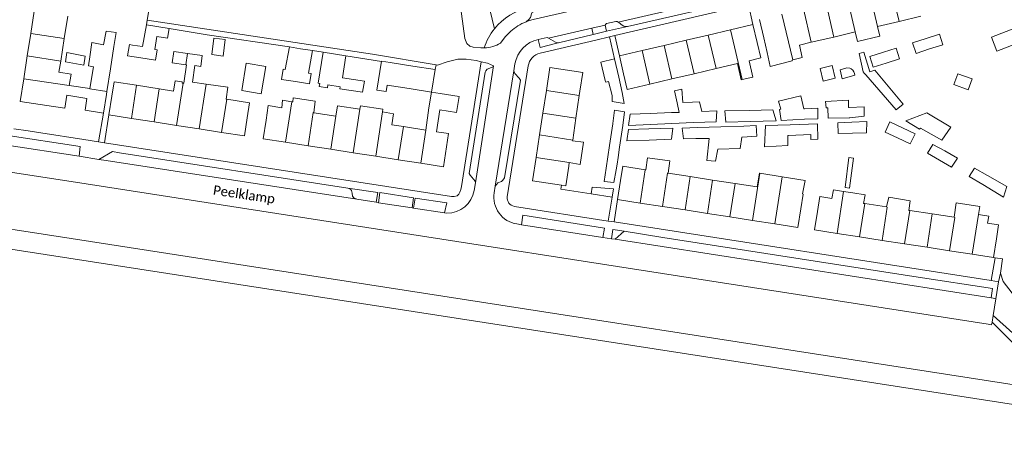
# Model space of a CAD drawing. Extents: x 177628 to 188968, y 384226 to 390673.
# Tile 181 of 256: x 184486 to 184747, y 384879 to 384990. Entities that reach past the tile are written whole.
import ezdxf

# ---------------------------------------------------------------- set-up
doc = ezdxf.new("R2010")
doc.units = 0
for name, color, linetype, lineweight in [('B01_D', 14, 'Continuous', 9), ('B01_F', 14, 'Continuous', 9), ('B01_T', 14, 'Continuous', 9), ('B02_F', 14, 'Continuous', 9), ('B02_T', 14, 'Continuous', 9), ('B07_D', 14, 'Continuous', 9), ('B11_F', 14, 'Continuous', 9), ('B11_S', 14, 'Continuous', 9), ('B14_F', 14, 'Continuous', 9), ('Q01_D', 253, 'Continuous', 9), ('Q01_T', 253, 'Continuous', 9), ('T01_F', 253, 'Continuous', 9), ('T01_T', 253, 'Continuous', 9), ('T02_T', 253, 'RASTER', 9), ('T03_T', 253, 'Continuous', 9), ('T04_F', 253, 'HAAG', 9), ('T04_T', 253, 'HAAG', 9), ('T05_F', 253, 'Continuous', 9), ('T05_T', 253, 'Continuous', 9), ('T22_F', 253, 'Continuous', 9), ('T22_T', 253, 'Continuous', 9), ('V00_F', 8, 'Continuous', 9), ('V00_T', 8, 'Continuous', 9), ('Z06', 7, 'Continuous', 9)]:
    doc.layers.add(name, color=color, linetype=linetype, lineweight=lineweight)
doc.styles.add('Legend', font='calibri.ttf')
doc.linetypes.add('HAAG', pattern='A,4,-1,[5,TOPOCAD.SHX,S=0.35,R=0,X=-0.35,Y=-0.35],-1', length=6)
doc.linetypes.add('RASTER', pattern='A,4,-1,[4,TOPOCAD.SHX,S=0.5,R=0,X=-0.5,Y=0],-1', length=6)

msp = doc.modelspace()

# ---------------------------------------------------------------- linework, layer by layer
at = {"layer": 'B01_D', "linetype": 'Continuous'}
for points in [[(184499.079, 384990.715), (184498.157, 384984.795)], [(184724.82, 384990.727), (184719.04, 384989.361)], [(184713.352, 384988.017), (184713.956, 384985.457), (184708.073, 384984.07), (184707.48, 384986.585)], [(184719.04, 384989.361), (184713.352, 384988.017)], [(184707.48, 384986.585), (184701.75, 384985.229)], [(184498.157, 384984.795), (184497.228, 384978.835)], [(184679.373, 384978.961), (184682.468, 384979.691), (184681.507, 384983.748)], [(184683.236, 384985.037), (184684.174, 384981.102)], [(184695.837, 384983.83), (184692.679, 384983.083)], [(184701.75, 384985.229), (184695.837, 384983.83)], [(184497.228, 384978.835), (184496.78, 384975.962)], [(184670.621, 384976.899), (184676.328, 384978.244)], [(184690.778, 384978.924), (184690.736, 384979.102)], [(184646.16, 384975.477), (184647.135, 384971.363), (184653.149, 384972.781)], [(184658.973, 384974.153), (184664.797, 384975.526)], [(184664.797, 384975.526), (184670.621, 384976.899)], [(184653.149, 384972.781), (184658.973, 384974.153)], [(184634.614, 384970.88), (184634.443, 384969.73)], [(184634.443, 384969.73), (184633.554, 384963.764)], [(184633.554, 384963.764), (184632.694, 384957.992)], [(184632.694, 384957.992), (184632.665, 384957.798)], [(184631.659, 384951.042), (184631.807, 384952.025)], [(184651.871, 384950.146), (184645.922, 384951.063), (184645.34, 384947.265)], [(184652.021, 384950.123), (184651.871, 384950.146)], [(184663.771, 384948.312), (184657.963, 384949.207)], [(184669.721, 384947.395), (184663.771, 384948.312)], [(184675.671, 384946.478), (184669.721, 384947.395)], [(184681.507, 384945.578), (184675.671, 384946.478)], [(184693.505, 384943.728), (184693.648, 384943.706), (184693.053, 384939.796)], [(184697.467, 384939.118), (184698.076, 384943.024), (184701.266, 384942.532)], [(184709.976, 384941.189), (184709.617, 384941.244)], [(184715.755, 384940.298), (184709.976, 384941.189)], [(184721.874, 384939.354), (184721.635, 384939.391)], [(184727.824, 384938.437), (184721.874, 384939.354)], [(184733.589, 384937.548), (184727.824, 384938.437)], [(184740.037, 384938.287), (184742.775, 384937.865), (184742.49, 384936.014), (184745.379, 384935.569), (184744.802, 384931.824)]]:
    msp.add_lwpolyline(points, dxfattribs=at)
at = {"layer": 'B01_F', "linetype": 'Continuous'}
for points in [[(184684.174, 384981.102), (184684.977, 384977.442)], [(184499.518, 384972.362), (184500.006, 384975.42)], [(184693.505, 384943.728), (184694.175, 384947.311)]]:
    msp.add_lwpolyline(points, dxfattribs=at)
at = {"layer": 'B01_T', "linetype": 'Continuous'}
for points in [[(184490.227, 384992.094), (184489.304, 384986.174)], [(184674.454, 384987.143), (184680.378, 384988.539)], [(184680.378, 384988.539), (184681.507, 384983.748)], [(184682.091, 384989.892), (184683.236, 384985.037)], [(184489.304, 384986.174), (184488.374, 384980.208)], [(184662.711, 384984.375), (184668.535, 384985.748)], [(184668.535, 384985.748), (184674.454, 384987.143)], [(184651.063, 384981.63), (184656.887, 384983.002)], [(184656.887, 384983.002), (184662.711, 384984.375)], [(184488.374, 384980.208), (184487.44, 384974.212)], [(184651.063, 384981.63), (184645.044, 384980.211)], [(184645.044, 384980.211), (184646.16, 384975.477)], [(184634.614, 384970.88), (184635.37, 384975.825), (184626.67, 384977.156), (184625.738, 384971.062)], [(184487.44, 384974.212), (184486.505, 384968.214), (184495.311, 384966.849)], [(184510.767, 384969.548), (184511.362, 384973.383), (184517.321, 384972.458)], [(184517.321, 384972.458), (184523.279, 384971.533)], [(184509.327, 384970.053), (184508.56, 384965.112)], [(184509.443, 384970.798), (184509.327, 384970.053)], [(184523.279, 384971.533), (184527.097, 384970.94)], [(184594.672, 384966.482), (184595.353, 384970.677)], [(184595.353, 384970.677), (184597.66, 384970.29)], [(184597.573, 384966.007), (184601.969, 384965.301), (184602.641, 384969.49), (184597.66, 384970.29)], [(184625.738, 384971.062), (184624.826, 384965.099)], [(184508.56, 384965.112), (184503.669, 384965.871), (184504.153, 384968.991)], [(184510.004, 384964.635), (184510.767, 384969.548)], [(184541.155, 384968.758), (184540.983, 384968.785)], [(184546.579, 384963.868), (184547.193, 384967.821), (184541.155, 384968.758)], [(184515.963, 384963.71), (184510.004, 384964.635)], [(184555.739, 384966.53), (184552.152, 384967.086), (184551.567, 384963.275)], [(184570.028, 384964.316), (184564.221, 384965.216)], [(184624.826, 384965.099), (184623.943, 384959.33)], [(184515.963, 384963.71), (184521.921, 384962.785)], [(184521.921, 384962.785), (184527.88, 384961.86)], [(184539.797, 384960.01), (184545.835, 384959.073), (184546.579, 384963.868)], [(184556.754, 384957.409), (184550.796, 384958.339), (184551.567, 384963.275)], [(184587.905, 384961.547), (184584.87, 384962.017)], [(184527.88, 384961.86), (184533.839, 384960.935)], [(184533.839, 384960.935), (184539.797, 384960.01)], [(184593.865, 384960.624), (184587.905, 384961.547)], [(184596.664, 384960.188), (184599.881, 384959.686), (184598.508, 384950.89), (184592.501, 384951.828)], [(184623.943, 384959.33), (184623.031, 384953.367)], [(184562.712, 384956.479), (184556.754, 384957.409)], [(184568.669, 384955.549), (184562.712, 384956.479)], [(184574.627, 384954.618), (184568.669, 384955.549)], [(184580.585, 384953.688), (184574.627, 384954.618)], [(184586.543, 384952.758), (184580.585, 384953.688)], [(184592.501, 384951.828), (184586.543, 384952.758)], [(184623.031, 384953.367), (184622.094, 384947.239), (184629.764, 384946.066)], [(184629.764, 384946.066), (184630.872, 384945.897), (184631.659, 384951.042)], [(184644.566, 384942.227), (184645.34, 384947.265)], [(184650.516, 384941.313), (184644.566, 384942.227)], [(184650.516, 384941.313), (184656.467, 384940.4)], [(184656.467, 384940.4), (184662.417, 384939.486)], [(184662.417, 384939.486), (184668.367, 384938.572)], [(184668.367, 384938.572), (184674.317, 384937.659)], [(184686.218, 384935.831), (184692.301, 384934.897), (184693.053, 384939.796)], [(184702.659, 384933.298), (184696.71, 384934.218), (184697.467, 384939.118)], [(184674.317, 384937.659), (184680.268, 384936.745)], [(184680.268, 384936.745), (184686.218, 384935.831)], [(184708.609, 384932.378), (184702.659, 384933.298)], [(184714.558, 384931.458), (184708.609, 384932.378)], [(184720.507, 384930.539), (184714.558, 384931.458)], [(184744.041, 384926.9), (184744.802, 384931.824)], [(184726.456, 384929.619), (184720.507, 384930.539)], [(184732.406, 384928.699), (184726.456, 384929.619)], [(184738.355, 384927.779), (184732.406, 384928.699)], [(184738.355, 384927.779), (184744.041, 384926.9)]]:
    msp.add_lwpolyline(points, dxfattribs=at)
at = {"layer": 'B02_F', "linetype": 'Continuous'}
for points in [[(184519.921, 384988.451), (184525.906, 384987.512)], [(184743.473, 384985.177), (184755.186, 384989.681), (184756.603, 384985.993), (184744.89, 384981.489)], [(184525.906, 384987.512), (184525.503, 384984.943)], [(184557.761, 384982.619), (184556.652, 384976.663), (184556.1, 384976.735), (184555.667, 384974.021), (184559.349, 384973.428)], [(184560.699, 384982.139), (184557.761, 384982.619)], [(184559.349, 384973.428), (184563.033, 384972.835), (184563.473, 384975.564), (184562.833, 384975.667), (184563.878, 384981.619)], [(184563.878, 384981.619), (184560.699, 384982.139)], [(184565.347, 384973.005), (184566.635, 384981.181)], [(184566.635, 384981.181), (184572.672, 384980.23)], [(184572.672, 384980.23), (184571.761, 384974.449)], [(184545.141, 384971.065), (184550.314, 384970.224), (184551.49, 384977.452), (184546.317, 384978.293), (184545.141, 384971.065)], [(184580.892, 384971.198), (184582.087, 384978.836), (184584.416, 384978.472)], [(184584.416, 384978.472), (184590.381, 384977.538)], [(184590.381, 384977.538), (184596.283, 384976.615)], [(184596.283, 384976.615), (184595.353, 384970.677)], [(184646.431, 384965.448), (184645.924, 384961.872)], [(184686.508, 384963.096), (184685.694, 384965.977)], [(184687.893, 384963.185), (184687.426, 384966.086)], [(184645.924, 384961.872), (184645.105, 384956.094)], [(184645.105, 384956.094), (184644.722, 384953.391), (184644.436, 384951.567), (184644.18, 384950.133)], [(184644.18, 384950.133), (184643.581, 384946.784), (184641.042, 384947.048)], [(184637.618, 384943.726), (184643.18, 384942.86)], [(184643.18, 384942.86), (184643.52, 384945.063)]]:
    msp.add_lwpolyline(points, dxfattribs=at)
at = {"layer": 'B02_T', "linetype": 'Continuous'}
for points in [[(184509.223, 384986.817), (184511.866, 384986.407), (184511.298, 384982.747)], [(184511.298, 384982.747), (184510.374, 384976.795)], [(184643.731, 384979.43), (184640.187, 384978.601), (184641.325, 384973.741)], [(184644.867, 384974.577), (184643.731, 384979.43)], [(184510.374, 384976.795), (184509.443, 384970.798)], [(184641.325, 384973.741), (184641.442, 384973.243)], [(184645.805, 384970.57), (184644.867, 384974.577)]]:
    msp.add_lwpolyline(points, dxfattribs=at)
at = {"layer": 'B07_D', "linetype": 'Continuous'}
for points in [[(184711.284, 384996.779), (184713.352, 384988.017)], [(184719.04, 384989.361), (184716.973, 384998.121)], [(184701.75, 384985.229), (184699.722, 384994.051)], [(184705.401, 384995.391), (184707.48, 384986.585)], [(184690.933, 384979.153), (184688.067, 384991.302)], [(184693.757, 384992.644), (184695.837, 384983.83)], [(184489.304, 384986.174), (184498.157, 384984.795)], [(184670.621, 384976.899), (184668.535, 384985.748)], [(184674.454, 384987.143), (184677.552, 384974)], [(184658.973, 384974.153), (184656.887, 384983.002)], [(184664.797, 384975.526), (184662.711, 384984.375)], [(184497.228, 384978.835), (184488.374, 384980.208)], [(184530.826, 384980.839), (184530.363, 384977.854)], [(184653.149, 384972.781), (184651.063, 384981.63)], [(184487.44, 384974.212), (184499.518, 384972.362)], [(184517.321, 384972.458), (184515.963, 384963.71)], [(184529.612, 384973.02), (184527.88, 384961.86)], [(184535.68, 384972.799), (184533.839, 384960.935)], [(184504.98, 384971.612), (184504.961, 384971.493), (184509.443, 384970.798)], [(184523.279, 384971.533), (184521.921, 384962.785)], [(184625.738, 384971.062), (184634.443, 384969.73)], [(184541.155, 384968.758), (184539.797, 384960.01)], [(184558.411, 384968.1), (184556.754, 384957.409)], [(184564.221, 384965.216), (184564.07, 384965.238), (184562.712, 384956.479)], [(184576.413, 384966.144), (184574.627, 384954.618)], [(184582.397, 384965.412), (184580.585, 384953.688)], [(184624.826, 384965.099), (184633.554, 384963.764)], [(184570.028, 384964.316), (184568.669, 384955.549)], [(184587.905, 384961.547), (184586.543, 384952.758)], [(184593.865, 384960.624), (184592.501, 384951.828)], [(184623.943, 384959.33), (184632.694, 384957.992)], [(184623.031, 384953.367), (184631.807, 384952.025)], [(184651.871, 384950.146), (184650.516, 384941.313)], [(184657.963, 384949.207), (184657.823, 384949.237), (184656.467, 384940.4)], [(184682.18, 384949.209), (184680.268, 384936.745)], [(184663.771, 384948.312), (184662.417, 384939.486)], [(184669.721, 384947.395), (184668.367, 384938.572)], [(184675.671, 384946.478), (184674.317, 384937.659)], [(184688.126, 384948.268), (184686.218, 384935.831)], [(184704.379, 384944.384), (184702.659, 384933.298)], [(184709.976, 384941.189), (184708.609, 384932.378)], [(184715.755, 384940.298), (184715.923, 384940.256), (184714.558, 384931.458)], [(184721.874, 384939.354), (184720.507, 384930.539)], [(184727.824, 384938.437), (184726.456, 384929.619)], [(184733.589, 384937.548), (184733.769, 384937.487), (184732.406, 384928.699)], [(184740.037, 384938.287), (184738.355, 384927.779)]]:
    msp.add_lwpolyline(points, dxfattribs=at)
at = {"layer": 'B11_F', "linetype": 'Continuous'}
msp.add_lwpolyline([(184582.397, 384965.412), (184582.5, 384966.146), (184576.544, 384967.069), (184576.413, 384966.144)], dxfattribs=at)
at = {"layer": 'B11_S', "linetype": 'Continuous'}
for points in [[(184692.679, 384983.083), (184693.455, 384979.806), (184690.933, 384979.153)], [(184530.826, 384980.839), (184534.673, 384980.296), (184534.27, 384977.43), (184532.697, 384977.658), (184532.071, 384973.32), (184535.68, 384972.799)], [(184529.612, 384973.02), (184529.837, 384972.988), (184530.521, 384977.832), (184530.363, 384977.854)], [(184677.552, 384974), (184677.284, 384973.937), (184676.328, 384978.244)], [(184679.373, 384978.961), (184680.347, 384974.652), (184677.552, 384974)], [(184684.977, 384977.442), (184690.778, 384978.924)], [(184690.933, 384979.153), (184690.736, 384979.102)], [(184500.006, 384975.42), (184496.78, 384975.962)], [(184504.98, 384971.612), (184499.518, 384972.362)], [(184527.097, 384970.94), (184527.477, 384973.626), (184529.381, 384973.357), (184529.339, 384973.059), (184529.612, 384973.02)], [(184535.68, 384972.799), (184541.442, 384971.968), (184540.983, 384968.785)], [(184498.847, 384969.818), (184498.314, 384966.383), (184495.311, 384966.849)], [(184498.847, 384969.818), (184504.153, 384968.991)], [(184555.739, 384966.53), (184555.906, 384968.488), (184558.411, 384968.1)], [(184558.411, 384968.1), (184558.633, 384968.066), (184558.763, 384969.16), (184564.586, 384968.221), (184564.221, 384965.216)], [(184576.413, 384966.144), (184570.454, 384967.067), (184570.028, 384964.316)], [(184584.87, 384962.017), (184585.282, 384964.916), (184582.397, 384965.412)], [(184594.672, 384966.482), (184593.865, 384960.624)], [(184597.573, 384966.007), (184596.664, 384960.188)], [(184632.665, 384957.798), (184635.591, 384957.448), (184634.69, 384951.546), (184631.807, 384952.025)], [(184657.963, 384949.207), (184658.425, 384952.461), (184652.45, 384953.283), (184652.021, 384950.123)], [(184682.18, 384949.209), (184682.085, 384949.224), (184681.507, 384945.578)], [(184688.126, 384948.268), (184682.18, 384949.209)], [(184694.175, 384947.311), (184688.126, 384948.268)], [(184701.266, 384942.532), (184701.7, 384944.791), (184704.379, 384944.384)], [(184704.379, 384944.384), (184706.82, 384944.013)], [(184710.088, 384943.516), (184706.82, 384944.013)], [(184710.088, 384943.516), (184709.617, 384941.244)], [(184715.755, 384940.298), (184716.313, 384942.862), (184722.032, 384941.921), (184721.635, 384939.391)], [(184733.589, 384937.548), (184734.141, 384941.386), (184740.428, 384940.371), (184740.037, 384938.287)]]:
    msp.add_lwpolyline(points, dxfattribs=at)
at = {"layer": 'B14_F', "linetype": 'Continuous'}
for points in [[(184518.913, 384982.714), (184519.921, 384988.451)], [(184509.223, 384986.817), (184508.591, 384983.195)], [(184525.503, 384984.943), (184522.662, 384985.389), (184522.121, 384981.941), (184522.766, 384981.839), (184522.341, 384979.133), (184518.452, 384979.743)], [(184726.225, 384984.814), (184729.722, 384985.949)], [(184729.722, 384985.949), (184730.621, 384983.203), (184727.097, 384982.059)], [(184508.591, 384983.195), (184505.478, 384983.737), (184504.958, 384979.974)], [(184518.452, 384979.743), (184514.945, 384980.293), (184515.406, 384983.233), (184516.211, 384983.107)], [(184516.211, 384983.107), (184518.913, 384982.714)], [(184540.779, 384984.565), (184537.76, 384984.946), (184537.209, 384980.578), (184540.228, 384980.197), (184540.779, 384984.565)], [(184727.097, 384982.059), (184723.543, 384980.905), (184722.644, 384983.651), (184726.225, 384984.814)], [(184744.89, 384981.489), (184743.473, 384985.177)], [(184503.737, 384980.203), (184498.853, 384981.12), (184498.526, 384978.654), (184503.324, 384977.821)], [(184503.737, 384980.203), (184503.324, 384977.821)], [(184530.363, 384977.854), (184526.723, 384978.369), (184527.145, 384981.358), (184530.826, 384980.839)], [(184711.327, 384976.047), (184709.764, 384981.209), (184708.53, 384980.85), (184709.52, 384976.004), (184709.808, 384975.689)], [(184715.636, 384978.334), (184712.182, 384977.247), (184711.287, 384980.105), (184714.946, 384981.256)], [(184714.946, 384981.256), (184718.274, 384982.303)], [(184718.274, 384982.303), (184719.169, 384979.445), (184715.636, 384978.334)], [(184504.629, 384977.595), (184504.958, 384979.974)], [(184504.629, 384977.595), (184505.907, 384977.373)], [(184698.148, 384976.881), (184701.378, 384977.661), (184702.169, 384974.335), (184698.939, 384973.555), (184698.148, 384976.881)], [(184505.907, 384977.373), (184504.98, 384971.612)], [(184703.961, 384974.207), (184703.452, 384976.573), (184705.229, 384977.089), (184705.999, 384977.032), (184706.383, 384976.845), (184706.801, 384976.439), (184707.089, 384976.062), (184707.294, 384975.552), (184707.319, 384975.118), (184703.961, 384974.207)], [(184709.808, 384975.689), (184710.216, 384975.241), (184718.242, 384965.927), (184720.107, 384967.433), (184712.605, 384976.478)], [(184712.605, 384976.478), (184711.327, 384976.047)], [(184737.305, 384971.263), (184738.356, 384974.148), (184734.604, 384975.515), (184733.553, 384972.63), (184737.305, 384971.263)], [(184571.154, 384972.09), (184567.949, 384972.595), (184567.823, 384971.796), (184565.639, 384972.14), (184565.765, 384972.939), (184565.347, 384973.005)], [(184571.761, 384974.449), (184577.58, 384973.532), (184577.118, 384970.603), (184571.07, 384971.556), (184571.154, 384972.09)], [(184580.892, 384971.198), (184583.314, 384970.819), (184583.58, 384972.523)], [(184583.58, 384972.523), (184589.454, 384971.602)], [(184645.805, 384970.57), (184646.347, 384967.635), (184643.116, 384968.206), (184643.142, 384969.79), (184642.208, 384973.438), (184641.442, 384973.243)], [(184589.454, 384971.602), (184595.353, 384970.677)], [(184664.422, 384967.989), (184661.857, 384967.907), (184661.602, 384971.425), (184659.636, 384970.972), (184660.345, 384967.858)], [(184660.345, 384967.858), (184660.881, 384965.302), (184658.799, 384965.222)], [(184664.652, 384962.579), (184670.622, 384962.832), (184670.796, 384965.69), (184666.855, 384965.512), (184666.232, 384968.047), (184664.422, 384967.989)], [(184694.011, 384966.258), (184693.816, 384966.248), (184693.02, 384969.635), (184687.133, 384968.258), (184687.743, 384966.164), (184687.426, 384966.086)], [(184705.873, 384963.85), (184700.326, 384963.746), (184700.188, 384966.504), (184699.808, 384966.498), (184699.558, 384968.205), (184705.71, 384968.509)], [(184705.71, 384968.509), (184705.682, 384966.591), (184705.839, 384966.597)], [(184643.803, 384965.92), (184643.286, 384962.314)], [(184646.431, 384965.448), (184643.803, 384965.92)], [(184653.187, 384965.006), (184647.941, 384964.805), (184647.46, 384961.85), (184653.31, 384962.098)], [(184658.799, 384965.222), (184653.187, 384965.006)], [(184679.478, 384965.829), (184672.952, 384965.674), (184673.211, 384962.736), (184679.621, 384962.91)], [(184685.694, 384965.977), (184679.478, 384965.829)], [(184694.05, 384963.467), (184697.575, 384963.629), (184697.589, 384966.451), (184694.011, 384966.258)], [(184705.839, 384966.597), (184709.8, 384966.756), (184709.794, 384964.256), (184706.029, 384963.853), (184705.873, 384963.85)], [(184732.734, 384961.399), (184730.382, 384957.936), (184724.69, 384961.104), (184724.493, 384960.846), (184720.827, 384963.026), (184726.39, 384965.216), (184732.734, 384961.399)], [(184643.28, 384962.276), (184642.432, 384956.503)], [(184643.286, 384962.314), (184643.28, 384962.276)], [(184653.31, 384962.098), (184658.921, 384962.336)], [(184658.921, 384962.336), (184664.652, 384962.579)], [(184679.621, 384962.91), (184686.508, 384963.096)], [(184689.799, 384959.172), (184689.649, 384959.166), (184689.638, 384956.508), (184683.466, 384956.21), (184683.675, 384961.868), (184690.24, 384962.045)], [(184687.893, 384963.185), (184694.05, 384963.467)], [(184697.455, 384962.239), (184697.543, 384958.251), (184695.737, 384958.144), (184695.732, 384959.418), (184689.799, 384959.172)], [(184690.24, 384962.045), (184697.455, 384962.239)], [(184706.563, 384962.677), (184702.89, 384962.513), (184702.949, 384959.689), (184706.691, 384959.806)], [(184710.432, 384959.923), (184710.543, 384962.854), (184706.563, 384962.677)], [(184719.936, 384961.227), (184716.574, 384962.797), (184715.332, 384960.05), (184718.677, 384958.53)], [(184647.04, 384957.731), (184647.426, 384960.774), (184652.844, 384960.949)], [(184652.844, 384960.949), (184659.191, 384961.155), (184658.841, 384958.229), (184652.941, 384957.98)], [(184665.314, 384958.367), (184661.992, 384958.332), (184661.675, 384961.166), (184665.763, 384961.298)], [(184665.763, 384961.298), (184671.885, 384961.496)], [(184671.885, 384961.496), (184678.007, 384961.693)], [(184681.215, 384961.797), (184681.403, 384958.992), (184677.561, 384958.786)], [(184678.007, 384961.693), (184681.215, 384961.797)], [(184706.691, 384959.806), (184710.432, 384959.923)], [(184722.022, 384957.01), (184723.279, 384959.667), (184719.936, 384961.227)], [(184652.941, 384957.98), (184647.04, 384957.731)], [(184671.079, 384955.606), (184670.509, 384952.417), (184668.163, 384952.593), (184668.844, 384958.404), (184665.314, 384958.367)], [(184677.561, 384958.786), (184677.479, 384958.782), (184677.041, 384955.745), (184671.079, 384955.606)], [(184718.677, 384958.53), (184722.022, 384957.01)], [(184727.948, 384956.846), (184726.555, 384954.491), (184729.761, 384952.634)], [(184731.12, 384955.095), (184727.948, 384956.846)], [(184642.432, 384956.503), (184641.554, 384950.534)], [(184729.761, 384952.634), (184732.967, 384950.776), (184734.493, 384953.233), (184731.12, 384955.095)], [(184706.973, 384953.2), (184705.941, 384945.266), (184704.758, 384945.42), (184705.79, 384953.354), (184706.973, 384953.2)], [(184641.554, 384950.534), (184641.042, 384947.048)], [(184739.041, 384950.551), (184737.636, 384948.345), (184741.191, 384946.197)], [(184742.485, 384948.589), (184739.041, 384950.551)], [(184741.191, 384946.197), (184746.717, 384942.858), (184747.525, 384945.717), (184742.485, 384948.589)], [(184643.52, 384945.063), (184637.891, 384945.505), (184637.618, 384943.726)]]:
    msp.add_lwpolyline(points, dxfattribs=at)
at = {"layer": 'Q01_D', "linetype": 'Continuous'}
msp.add_lwpolyline([(184129.771, 384983.941), (184810.295, 384878.585)], dxfattribs=at)
at = {"layer": 'Q01_T', "linetype": 'Continuous'}
msp.add_lwpolyline([(184130.597, 384989.077), (184500, 384931.917), (184810.395, 384883.805)], dxfattribs=at)
at = {"layer": 'T01_F', "linetype": 'Continuous'}
for points in [[(184520.144, 384989.717), (184520.943, 384994.258)], [(184519.921, 384988.451), (184520.144, 384989.717)]]:
    msp.add_lwpolyline(points, dxfattribs=at)
at = {"layer": 'T01_T', "linetype": 'Continuous'}
for points in [[(184488.626, 384960.377), (184491.999, 384959.855)], [(184629.764, 384946.066), (184629.57, 384944.98), (184637.618, 384943.726)]]:
    msp.add_lwpolyline(points, dxfattribs=at)
at = {"layer": 'T02_T', "linetype": 'RASTER'}
msp.add_lwpolyline([(184604.425, 384952.985), (184606.335, 384965.142)], dxfattribs=at)
at = {"layer": 'T03_T', "linetype": 'Continuous'}
msp.add_lwpolyline([(184484.858, 384960.96), (184488.626, 384960.377)], dxfattribs=at)
at = {"layer": 'T04_F', "linetype": 'HAAG'}
msp.add_lwpolyline([(184508.864, 384957.245), (184510.004, 384964.635)], dxfattribs=at)
at = {"layer": 'T04_T', "linetype": 'HAAG'}
msp.add_lwpolyline([(184624.085, 384980.97), (184638.827, 384984.417)], dxfattribs=at)
at = {"layer": 'T05_F', "linetype": 'Continuous'}
for points in [[(184612.017, 384987.391), (184609.1, 384999.545)], [(184557.761, 384982.619), (184535.999, 384985.783), (184525.906, 384987.512)], [(184566.635, 384981.181), (184563.878, 384981.619)], [(184572.672, 384980.23), (184582.07, 384978.725)], [(184507.229, 384957.498), (184508.56, 384965.112)], [(184745.891, 384922.815), (184746.421, 384926.532)], [(184750.596, 384915.553), (184748.979, 384917.501), (184746.617, 384920.615), (184745.891, 384922.815)]]:
    msp.add_lwpolyline(points, dxfattribs=at)
at = {"layer": 'T05_T', "linetype": 'Continuous'}
msp.add_lwpolyline([(184491.999, 384959.855), (184503.365, 384958.096)], dxfattribs=at)
at = {"layer": 'T22_F', "linetype": 'Continuous'}
msp.add_lwpolyline([(184746.421, 384926.532), (184744.483, 384926.823)], dxfattribs=at)
at = {"layer": 'T22_T', "linetype": 'Continuous'}
for points in [[(184642.43, 384985.259), (184643.867, 384985.595)], [(184507.229, 384957.498), (184508.864, 384957.245)], [(184643.634, 384936.334), (184642.127, 384936.569)]]:
    msp.add_lwpolyline(points, dxfattribs=at)
at = {"layer": 'V00_F', "linetype": 'Continuous'}
for points in [[(184609.279, 384982.386), (184608.365, 384982.346), (184606.335, 384982.558), (184605.518, 384982.836), (184604.673, 384983.501), (184604.181, 384984.845), (184601.823, 385002.587), (184606.353, 385007.898), (184604.977, 385014.167)], [(184620.364, 384989.247), (184621.118, 384989.84), (184621.512, 384990.357), (184621.81, 384991.393), (184621.919, 384991.589), (184622.499, 384991.985), (184623.027, 384992.231), (184662.059, 385001.18), (184674.172, 385004.014), (184674.884, 385002.002)], [(184680.378, 384988.539), (184679.241, 384993.864)], [(184520.144, 384989.717), (184579.754, 384980.695), (184596.567, 384977.874)], [(184645.044, 384980.211), (184643.867, 384985.595)], [(184643.731, 384979.43), (184642.43, 384985.259)], [(184596.283, 384976.615), (184596.567, 384977.874)], [(184608.464, 384978.689), (184607.198, 384979.021), (184604.523, 384979.398), (184602.34, 384979.394), (184599.452, 384978.704), (184596.939, 384977.812), (184596.567, 384977.874)], [(184606.956, 384946.702), (184606.867, 384947.078), (184605.532, 384948.664), (184605.29, 384949.16), (184609.516, 384975.894), (184609.691, 384976.277), (184610.085, 384976.71), (184611.627, 384977.374), (184611.768, 384977.642)], [(184617.12, 384976.3), (184617.225, 384975.978), (184617.402, 384975.604), (184618.535, 384974.356), (184618.875, 384973.802), (184614.651, 384948.027), (184614.237, 384947.339), (184613.857, 384947.047), (184612.934, 384946.645), (184612.59, 384946.328), (184612.229, 384945.802)], [(184482.413, 384956.731), (184482.735, 384959.237), (184502.383, 384956.233), (184502.092, 384953.684)], [(184507.34, 384952.871), (184510.896, 384954.964), (184512.824, 384954.636)], [(184573.205, 384945.252), (184512.824, 384954.636)], [(184575.548, 384942.315), (184574.752, 384942.693), (184574.479, 384943.166), (184574.344, 384943.924), (184574.168, 384944.601), (184573.87, 384944.964), (184573.205, 384945.252)], [(184573.205, 384945.252), (184581.147, 384944.108), (184580.715, 384941.515)], [(184590.201, 384940.047), (184590.595, 384942.696), (184581.672, 384944.067), (184581.34, 384941.418)], [(184598.791, 384938.723), (184599.441, 384941.405), (184591.039, 384942.646), (184590.613, 384939.983)], [(184643.18, 384942.86), (184642.127, 384936.569)], [(184644.566, 384942.227), (184643.634, 384936.334)], [(184619.169, 384935.585), (184619.528, 384938.095), (184641.085, 384934.682), (184640.638, 384932.24)], [(184643.321, 384934.328), (184646.279, 384933.86)], [(184743.758, 384918.753), (184724.09, 384921.755), (184656.517, 384932.239), (184646.279, 384933.86)], [(184744.483, 384926.823), (184743.436, 384920.797)], [(184744.041, 384926.9), (184744.483, 384926.823)], [(184745.352, 384920.502), (184744.691, 384916.03)], [(184745.891, 384922.815), (184745.352, 384920.502)], [(184744.691, 384916.03), (184743.949, 384911.603)], [(184743.653, 384909.838), (184743.533, 384909.118), (184742.67, 384909.33)], [(184743.949, 384911.603), (184743.653, 384909.838)], [(184809.072, 384889.845), (184795.634, 384891.829), (184778.744, 384894.686), (184755.323, 384898.225), (184743.653, 384909.838)], [(184743.949, 384911.603), (184749.158, 384906.925), (184756.362, 384899.623), (184780.678, 384896.029), (184807.377, 384892.096), (184807.831, 384892.039), (184808.426, 384892.062), (184808.663, 384892.262), (184808.721, 384892.381), (184808.709, 384894.613)]]:
    msp.add_lwpolyline(points, dxfattribs=at)
at = {"layer": 'V00_T', "linetype": 'Continuous'}
for points in [[(184674.884, 385002.002), (184666.497, 384999.998), (184622.239, 384989.829), (184621.291, 384989.572), (184620.364, 384989.247)], [(184678.482, 384996.981), (184644.712, 384989.159)], [(184643.867, 384985.595), (184679.241, 384993.864)], [(184678.856, 384995.322), (184647.162, 384987.991)], [(184641.307, 384988.373), (184637.747, 384987.562)], [(184641.674, 384988.777), (184641.424, 384988.635), (184641.307, 384988.373)], [(184641.674, 384986.768), (184641.307, 384988.373)], [(184641.674, 384988.777), (184644.126, 384989.37), (184644.438, 384989.316), (184644.712, 384989.159)], [(184641.674, 384986.768), (184647.162, 384987.991)], [(184644.712, 384989.159), (184645.153, 384988.903), (184645.426, 384988.667)], [(184616.303, 384986.751), (184614.839, 384985.285), (184613.602, 384983.623)], [(184637.747, 384987.562), (184626.281, 384984.955)], [(184628.908, 384983.703), (184638.132, 384985.924)], [(184638.132, 384985.924), (184637.747, 384987.562)], [(184638.132, 384985.924), (184641.674, 384986.768)], [(184623.608, 384984.595), (184625.962, 384985.094), (184626.134, 384985.052), (184626.281, 384984.955)], [(184628.908, 384983.703), (184628.521, 384983.581), (184624.102, 384982.497), (184623.608, 384984.595)], [(184626.281, 384984.955), (184628.15, 384983.825)], [(184628.15, 384983.825), (184628.516, 384983.685), (184628.908, 384983.703)], [(184638.827, 384984.417), (184642.43, 384985.259)], [(184608.464, 384978.689), (184606.335, 384965.142)], [(184611.768, 384977.642), (184606.956, 384946.702)], [(184608.464, 384978.689), (184610.174, 384978.348), (184611.768, 384977.642)], [(184615.405, 384942.992), (184620.923, 384977.569)], [(184617.12, 384976.3), (184617.416, 384978.144)], [(184612.229, 384945.802), (184617.12, 384976.3)], [(184742.67, 384909.33), (184500, 384946.979), (184325.91, 384973.76)], [(184502.092, 384953.684), (184482.413, 384956.731)], [(184503.365, 384958.096), (184507.229, 384957.498)], [(184508.864, 384957.245), (184600.625, 384943.045)], [(184507.34, 384952.871), (184502.092, 384953.684)], [(184509.299, 384952.568), (184507.34, 384952.871)], [(184575.548, 384942.315), (184509.299, 384952.568)], [(184604.425, 384952.985), (184603.28, 384945.7), (184603.1, 384944.937), (184602.82, 384944.205)], [(184606.956, 384946.702), (184606.641, 384944.679)], [(184602.095, 384943.265), (184602.559, 384943.656), (184602.82, 384944.205)], [(184611.937, 384943.981), (184612.229, 384945.802)], [(184580.715, 384941.515), (184575.548, 384942.315)], [(184581.34, 384941.418), (184580.715, 384941.515)], [(184590.201, 384940.047), (184581.34, 384941.418)], [(184600.625, 384943.045), (184601.375, 384943.052), (184602.095, 384943.265)], [(184590.613, 384939.983), (184590.201, 384940.047)], [(184590.613, 384939.983), (184598.791, 384938.723)], [(184598.791, 384938.723), (184599.361, 384938.679)], [(184642.127, 384936.569), (184617.265, 384940.439)], [(184743.436, 384920.797), (184643.634, 384936.334)], [(184619.169, 384935.585), (184617.89, 384935.784)], [(184640.638, 384932.24), (184619.169, 384935.585)], [(184642.94, 384931.881), (184643.321, 384934.328)], [(184643.928, 384931.727), (184646.279, 384933.86)], [(184642.94, 384931.881), (184640.638, 384932.24)], [(184643.928, 384931.727), (184642.94, 384931.881)], [(184743.426, 384916.227), (184643.928, 384931.727)], [(184745.352, 384920.502), (184743.436, 384920.797)], [(184743.426, 384916.227), (184743.758, 384918.753)], [(184743.426, 384916.227), (184743.92, 384916.15)], [(184744.691, 384916.03), (184743.92, 384916.15)]]:
    msp.add_lwpolyline(points, dxfattribs=at)
at = {"layer": 'V00_T', "linetype": 'Continuous', "extrusion": (0, 0, -1)}
for centre, radius, start, end in [((-184624.729, 384977.182), 16.304, 38.76912, 77.01658), ((-184624.744, 384977.177), 16.319, 18.61416, 38.74783)]:
    msp.add_arc(centre, radius, start, end, dxfattribs=at)
at = {"layer": 'V00_T', "linetype": 'Continuous'}
for centre, radius, start, end in [((184625.274, 384976.707), 13.467, 111.38186, 131.77015), ((184646.837, 384989.723), 1.762, 216.81553, 280.6325), ((184609.459, 384989.928), 7.544, 268.63026, 303.30604), ((184625.271, 384976.802), 7.969, 102.04401, 170.30314), ((184625.04, 384976.912), 4.169, 103.2385, 170.93266), ((184599.623, 384945.777), 7.103, 267.88422, 351.10483), ((184618.999, 384942.85), 7.152, 170.89922, 261.07819), ((184617.607, 384942.642), 2.229, 170.96581, 261.18496)]:
    msp.add_arc(centre, radius, start, end, dxfattribs=at)

# ---------------------------------------------------------------- texts
at = {"layer": 'Z06', "linetype": 'Continuous', "style": 'Legend'}
msp.add_text('Peelklamp', height=2.5, rotation=351.48907, dxfattribs=at).set_placement((184537.427, 384943.587))

doc.saveas('drawing.dxf')
